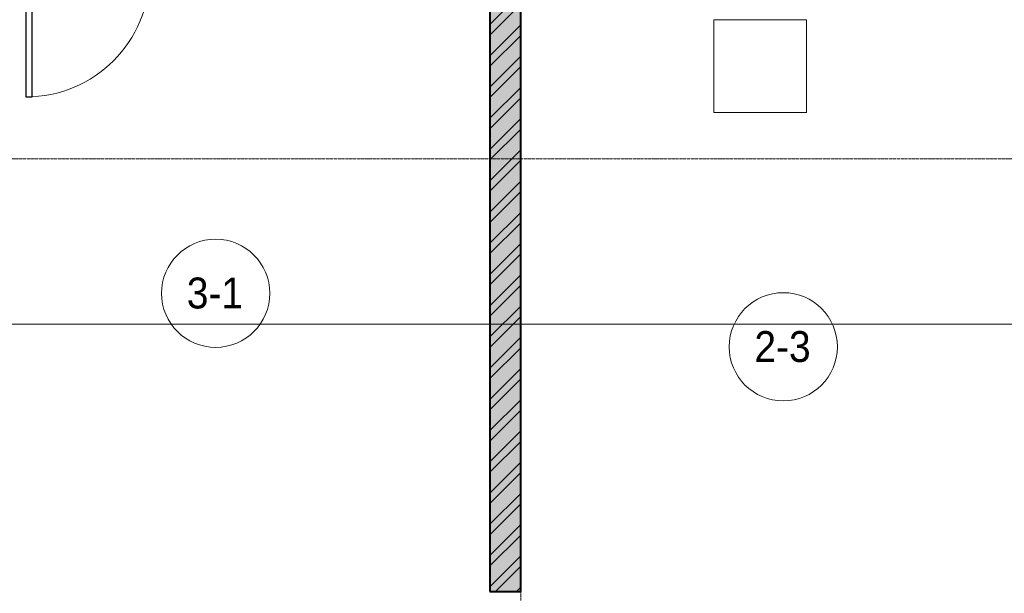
# Model space of a CAD drawing. Header units: millimetres. Extents: x 5617 to 101473, y 7718 to 212653.
# Tile 11 of 66: x 32590 to 38955, y 15989 to 19700. Entities that reach past the tile are written whole.
import ezdxf

# ---------------------------------------------------------------- set-up
doc = ezdxf.new("R2010")
doc.units = ezdxf.units.MM
doc.linetypes.add('ADSK_Линия сетки', pattern=[25, 20, -2.5, 0, -2.5])
doc.linetypes.add('Линия сетки', pattern=[25, 20, -2.5, 0, -2.5])
for name, color, linetype, lineweight in [('Двери', 7, 'Continuous', 18), ('Марки помещений', 7, 'Continuous', 20), ('Мебель', 7, 'Continuous', 18), ('Оси', 7, 'Continuous', 9), ('Стены разрез', 7, 'Continuous', 40), ('Форма', 7, 'Continuous', 18)]:
    doc.layers.add(name, color=color, linetype=linetype, lineweight=lineweight)
doc.styles.add('Arial_3', font='arial.ttf', dxfattribs={"width": 0.9, "height": 200})

# ---------------------------------------------------------------- blocks, each defined once
blk = doc.blocks.new('A_DOR_Door - Вн_3_Одинарная_900x2100-3051751-МКСС_К4_L19_64_800_')
at = {"layer": 'Двери', "color": 253, "lineweight": 30, "true_color": 0xaaaaaa}
for p, q in [((-430, 20), (-400, 20)), ((-430, -50), (-430, 20)), ((-400, 20), (-400, -50)), ((400, -50), (400, 20)), ((400, 20), (430, 20)), ((430, 20), (430, -50)), ((-400, -50), (-430, -50)), ((-400, -50), (-400, -850)), ((-360, -50), (-400, -50)), ((-400, -50), (-400, -850)), ((-360, -850), (-360, -50)), ((430, -50), (400, -50)), ((-400, -850), (-360, -850))]:
    blk.add_line(p, q, dxfattribs=at)
at = {"layer": 'Двери', "color": 254, "lineweight": 9, "true_color": 0xd4d4d4}
blk.add_arc((-400, -50), 800, 270, 0, dxfattribs=at)
blk = doc.blocks.new('MR_Зона обслуживания - MR_Зона обслуживания-2638748-МКСС_К4_L19_64_800_')
at = {"layer": 'Мебель', "lineweight": 9}
for p, q in [((300, 0), (-300, 0)), ((-300, 0), (-300, -600)), ((300, -600), (300, 0)), ((-300, -600), (300, -600))]:
    blk.add_line(p, q, dxfattribs=at)
blk = doc.blocks.new('135_SLK_K4_AR_rvt-1-МКСС_К4_L19_64_800_')
at = {"layer": 'Стены разрез', "lineweight": 9, "true_color": 0xaaaaaa}
h = blk.add_hatch(dxfattribs=at)
h.set_pattern_fill('FP_1', color=253, style=0, pattern_type=2)
h.set_pattern_definition([(50, (0, 0), (218.62117, -19.1268), [22.86, -251.46]), (355, (0, 0), (-42.29187, 229.2684), [18.288, -201.168]), (100.451, (18.22, -1.6), (176.33107, 210.13963), [19.428, -213.708]), (46.184, (0, 60.96), (325.29495, -50.45164), [34.29, -377.19]), (96.636, (27.1, 56.76), (284.883, 296.9127), [29.142, -320.562]), (351.184, (0, 60.96), (284.8858, 296.9107), [27.432, -301.752]), (21, (30.48, 45.72), (181.93753, -122.71832), [22.86, -251.46]), (326, (30.48, 45.72), (74.16223, 221.0262), [18.288, -201.168]), (71.451, (45.64, 35.5), (256.10035, 98.30526), [19.428, -213.708]), (37.5, (0, 0), (3.70639, 101.465895), [3.353, -195.377, 3.353, -200.863, -201.93]), (37.5, (0, 0), (3.70639, 101.465895), [-402.946, 3.353, -198.577]), (7.5, (0, 0), (80.18358, 120.21653), [3.353, -113.081, 3.353, -190.805, -76.962]), (7.5, (0, 0), (80.18358, 120.21653), [-310.591, 3.353, -73.609]), (327.5, (-67.97, 0), (162.708646, -6.87497), [3.353, -72.847, 3.353, -234.391, -315.468]), (327.5, (-67.97, 0), (162.708646, -6.87497), [-313.944, 3.353, -312.115]), (317.5, (-98.45, 0), (177.75468, 30.51183), [3.353, -95.707, 3.353, -154.534, -224.028]), (317.5, (-98.45, 0), (177.75468, 30.51183), [-256.946, 3.353, -220.675])])
h.paths.add_polyline_path([(111350, 16000), (111550, 16000), (111550, 23700), (111350, 23700), (111350, 16975.3)])
h = blk.add_hatch(dxfattribs=at)
h.set_pattern_fill('FP_2', color=253, style=0, pattern_type=2)
h.set_pattern_definition([(45, (0, 0), (-101.02788, 101.02788), []), (45, (67.35, 0), (-101.02788, 101.02788), [])])
h.paths.add_polyline_path([(111350, 16000), (111550, 16000), (111550, 23700), (111350, 23700), (111350, 16975.3)])
at = {"layer": 'Стены разрез', "color": 253, "true_color": 0xaaaaaa}
for p, q in [((111550, 16000), (111550, 23700)), ((111350, 20375.2), (111350, 16000)), ((111350, 16000), (111550, 16000))]:
    blk.add_line(p, q, dxfattribs=at)
at = {"layer": 'Двери', "color": 253, "lineweight": 18, "true_color": 0xaaaaaa}
blk.add_blockref('A_DOR_Door - Вн_3_Одинарная_900x2100-3051751-МКСС_К4_L19_64_800_', (108750, 20050), dxfattribs=at)
at = {"layer": 'Мебель', "color": 253, "lineweight": 18, "true_color": 0xaaaaaa}
blk.add_blockref('MR_Зона обслуживания - MR_Зона обслуживания-2638748-МКСС_К4_L19_64_800_', (113096.5, 19700), dxfattribs=at)
blk = doc.blocks.new('135_SLK_K4_AR_FCD_rvt-1-МКСС_К4_L19_64_800_')
at = {"layer": 'Форма', "color": 253, "lineweight": 9, "true_color": 0xaaaaaa}
blk.add_line((136800, 17730), (105757.1, 17730), dxfattribs=at)
blk = doc.blocks.new('050_Марка_Помещение - Номер-620969-МКСС_К4_L19_64_800_')
at = {"layer": 'Марки помещений'}
blk.add_circle((0, 0), 3.5, dxfattribs=at)

msp = doc.modelspace()

# ---------------------------------------------------------------- linework, layer by layer
at = {"layer": 'Оси', "linetype": 'Линия сетки'}
msp.add_line((35830.3, 12025.7), (35830.3, 33220), dxfattribs=at)
at = {"layer": 'Оси', "linetype": 'ADSK_Линия сетки'}
msp.add_line((61271.8, 18800), (24565.1, 18800), dxfattribs=at)

# ---------------------------------------------------------------- block references
at = {"lineweight": 5}
for name in ['135_SLK_K4_AR_FCD_rvt-1-МКСС_К4_L19_64_800_', '135_SLK_K4_AR_rvt-1-МКСС_К4_L19_64_800_']:
    msp.add_blockref(name, (-75719.7, 0), dxfattribs=at)
at = {"layer": 'Марки помещений', "xscale": 99.99999999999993, "yscale": 99.99999999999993, "zscale": 99.99999999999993}
for p in [(33857.1, 17929.9), (37526.4, 17583.5)]:
    msp.add_blockref('050_Марка_Помещение - Номер-620969-МКСС_К4_L19_64_800_', p, dxfattribs=at)

# ---------------------------------------------------------------- texts
at = {"layer": 'Марки помещений', "lineweight": 9, "char_height": 200, "width": 447.342, "attachment_point": 1, "style": 'Arial_3'}
for s, insert in [('3-1', (33670.6, 18031.6)), ('2-3', (37339.9, 17685.2))]:
    msp.add_mtext(s, dxfattribs=dict(at, insert=insert))

doc.saveas('drawing.dxf')
